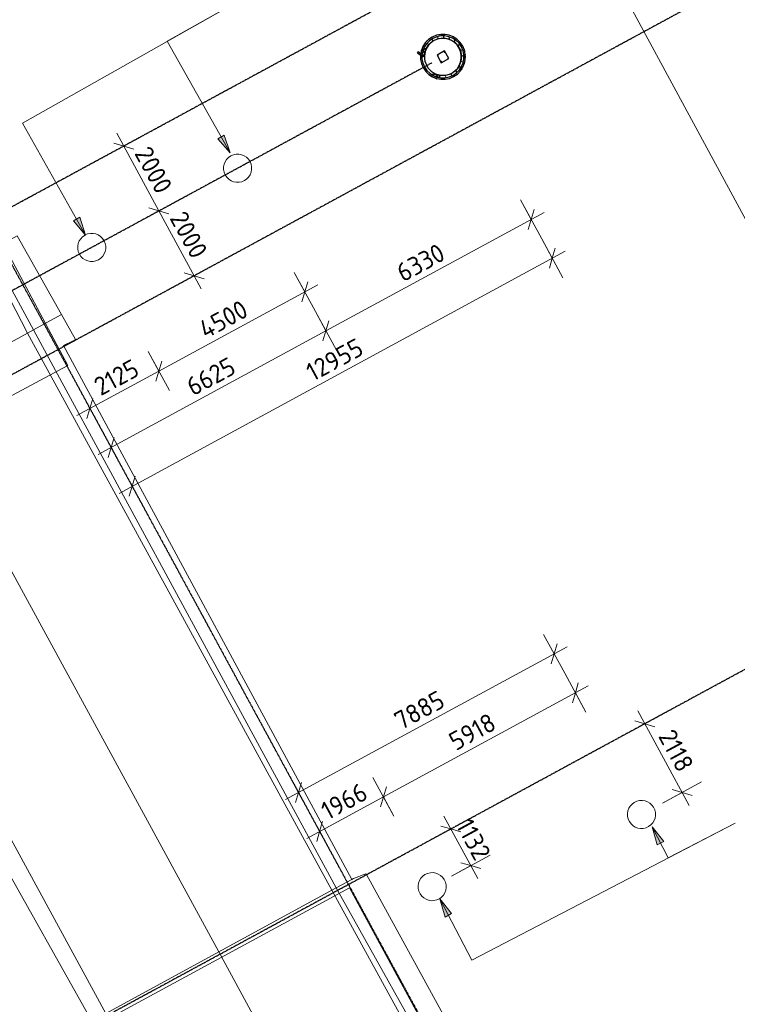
# Model space of a CAD drawing. Header units: millimetres. Extents: x -49321 to 68189, y -35451 to 55572.
# Tile 4 of 8: x 8532 to 27979, y -15542 to 11151. Entities that reach past the tile are written whole.
import ezdxf

# ---------------------------------------------------------------- set-up
doc = ezdxf.new("R2010")
doc.units = ezdxf.units.MM
doc.linetypes.add('Grid Line', pattern=[22.225, 12.7, -3.175, 3.175, -3.175])
for name, color, linetype, lineweight in [('B-CO-OG-INFO-G', 7, 'Continuous', 18), ('B-WE-KW-KUNSTWERK-GV', 5, 'Continuous', 18), ('B-WE-OG-WATER-GV', 4, 'Continuous', 18), ('B-WE-VH-VERHARDING_ASFALT-GV', 252, 'Continuous', 18), ('B-WE-VH-VERHARDING_BETON-GV', 252, 'Continuous', 18), ('B-WE-VH-VERHARDING_STRAATBAKSTEEN-GV', 252, 'Continuous', 18), ('N-CO-BC-BETONVORM-G', 50, 'Continuous', 25), ('N-CO-BC-BETONVORM-G-1', 50, 'Continuous', 18), ('N-CO-HC-HOUTVORM-G', 30, 'Continuous', 18), ('N-CO-KC-KUNSTSTOFVORM-G', 7, 'Continuous', 13), ('N-CO-SC-STAALVORM-G', 10, 'Continuous', 25), ('X-XX-AL-CONSTRUCTIELIJN-G-2', 7, 'Continuous', 18), ('X-XX-AL-M', 7, 'Continuous', 18), ('X-XX-AL-M-200', 7, 'Continuous', 18), ('X-XX-AL-T25-3', 250, 'Continuous', 13), ('X_XX_AL_STRAMIENLIJN_G-1', 7, 'Grid Line', 25), ('XR-463688-BGT_Blauwverlaat_dwg-1', 60, 'Continuous', 13), ('XR-463688-KL_Blauwverlaat_dwg-1', 7, 'Continuous', 18)]:
    doc.layers.add(name, color=color, linetype=linetype, lineweight=lineweight)
doc.styles.add('NLCS-ISO', font='NLCS-ISO.ttf', dxfattribs={"height": 500})
doc.dimstyles.new('2_5_NLCS_diagonal', dxfattribs={"dimscale": 304.8, "dimtxt": 501.377484, "dimasz": 1.312336, "dimexe": 1.968504, "dimexo": 0.0625, "dimgap": 0, "dimtad": 1, "dimdec": 0, "dimzin": 0, "dimdsep": 46, "dimtxsty": 'NLCS-ISO', "dimblk1": 'OBLIQUE', "dimblk2": 'OBLIQUE', "dimsah": 1, "dimcen": 0.09, "dimdle": 1.312336, "dimazin": 0, "dimtfac": 1, "dimtdec": 4, "dimtix": 1, "dimtmove": 0, "dimatfit": 3, "dimfxl": 1.968504, "dimfxlon": 1, "dimtvp": 1, "dimtolj": 1, "dimtzin": 0, "dimarcsym": 2})

# ---------------------------------------------------------------- blocks, each defined once
blk = doc.blocks.new('XR-463688-BGT_Blauwverlaat_dwg-3328323-Uitzetwerk palen')
at = {"layer": 'B-WE-KW-KUNSTWERK-GV', "flags": 128}
for points in [[(74582, -216323), (76780, -220423), (89764, -213460), (87649, -209504)], [(97399, -227618), (84369, -234689), (90073, -245400), (103119, -238178)]]:
    blk.add_lwpolyline(points, close=True, dxfattribs=at)
for points in [[(90797, -231029), (93859, -229357), (96921, -227685), (97035, -227623), (97459, -227391), (89649, -212918), (89907, -212790), (89976, -212756), (89593, -212081), (88389, -209949)], [(85627, -214254), (88677, -212583), (88834, -212497), (89593, -212081), (88834, -212497), (88677, -212583), (85627, -214254)], [(102627, -235974), (97856, -227261), (97845, -227243), (97511, -227371), (97459, -227391), (97035, -227623), (96921, -227685), (93859, -229357), (90797, -231029)]]:
    blk.add_lwpolyline(points, dxfattribs=at)
at = {"layer": 'B-WE-OG-WATER-GV', "flags": 128}
for points in [[(74582, -216323), (87649, -209504), (89764, -213460), (76780, -220423)], [(97399, -227618), (103119, -238178), (90073, -245400), (84369, -234689)]]:
    blk.add_lwpolyline(points, close=True, dxfattribs=at)
at = {"layer": 'B-WE-VH-VERHARDING_ASFALT-GV', "flags": 128}
for points in [[(87540, -210410), (84462, -212080), (85627, -214254), (88677, -212583)], [(88677, -212583), (85627, -214254), (93859, -229357), (96921, -227685)], [(85627, -214254), (82576, -215925), (90797, -231029), (93859, -229357)], [(85462, -222243), (82435, -216834), (82106, -216183), (81316, -216615), (76375, -219322), (84685, -234367), (89625, -231669), (90413, -231239), (87831, -226642)], [(96921, -227685), (93859, -229357), (99756, -240232), (102816, -238441)], [(93859, -229357), (90797, -231029), (91990, -233220), (96698, -242022), (99756, -240232)]]:
    blk.add_lwpolyline(points, close=True, dxfattribs=at)
at = {"layer": 'B-WE-VH-VERHARDING_BETON-GV', "flags": 128}
for points in [[(88389, -209949), (87665, -210342), (88834, -212497), (89593, -212081)], [(97035, -227623), (97459, -227391), (97035, -227623), (103022, -238320), (103410, -238093), (103340, -237963), (103685, -237758), (104639, -237192), (104082, -236115), (103668, -235443), (102627, -235974), (97856, -227261), (97845, -227243), (97511, -227371), (97459, -227391), (89649, -212918), (89907, -212790), (89976, -212756), (89593, -212081), (88834, -212497), (89196, -213164)], [(82576, -215925), (82106, -216183), (82435, -216834), (85462, -222243), (87831, -226642), (90413, -231239), (90797, -231029)]]:
    blk.add_lwpolyline(points, close=True, dxfattribs=at)
at = {"layer": 'B-WE-VH-VERHARDING_STRAATBAKSTEEN-GV', "flags": 128}
for points in [[(88834, -212497), (88677, -212583), (96921, -227685), (97035, -227623), (89196, -213164)], [(97035, -227623), (96921, -227685), (102816, -238441), (103022, -238320)]]:
    blk.add_lwpolyline(points, close=True, dxfattribs=at)
blk = doc.blocks.new('XR-463688-KL_Blauwverlaat_dwg-3329013-Uitzetwerk palen')
at = {"layer": 'B-CO-OG-INFO-G'}
blk.add_line((66918, -2833), (18073, 87662), dxfattribs=at)
blk = doc.blocks.new('GM_Wrijfstijl_boven_beschermpaal - GM_Wrijfstijl_boven_beschermpaal-V24-Uitzetwerk palen')
at = {"layer": 'N-CO-HC-HOUTVORM-G'}
for p, q in [((-76, 100), (-80, 96)), ((-29, 100), (-76, 100)), ((76, 100), (29, 100)), ((80, 96), (76, 100))]:
    blk.add_line(p, q, dxfattribs=at)
at = {"layer": 'N-CO-KC-KUNSTSTOFVORM-G'}
for p, q in [((-81, 55), (-73, 0)), ((73, 0), (81, 55)), ((-73, 0), (73, 0))]:
    blk.add_line(p, q, dxfattribs=at)
blk = doc.blocks.new('GM_Wrijfstijl_boven_beschermpaal - GM_Wrijfstijl_boven_beschermpaal-V25-Uitzetwerk palen')
at = {"layer": 'N-CO-HC-HOUTVORM-G'}
for p, q in [((-76, 100), (-80, 96)), ((-27, 100), (-76, 100)), ((76, 100), (31, 100)), ((80, 96), (76, 100))]:
    blk.add_line(p, q, dxfattribs=at)
at = {"layer": 'N-CO-KC-KUNSTSTOFVORM-G'}
for p, q in [((-81, 55), (-73, 0)), ((73, 0), (81, 55)), ((-73, 0), (73, 0))]:
    blk.add_line(p, q, dxfattribs=at)
blk = doc.blocks.new('GM_Wrijfstijl_boven_beschermpaal - GM_Wrijfstijl_boven_beschermpaal-V26-Uitzetwerk palen')
at = {"layer": 'N-CO-BC-BETONVORM-G-1'}
h = blk.add_hatch(dxfattribs=at)
h.set_pattern_fill('ACO-HOUT_01', color=256, style=0, pattern_type=2)
h.set_pattern_definition([(72.504, (-13055.9, -18742.17), (-363.374, 114.5435), []), (162.504, (-13055.9, -18742.17), (-841.292, -134.287), [952.5, -571.5])])
h.paths.add_polyline_path([(81, 96), (76, 100), (33, 100)], flags=0)
h.paths.add_polyline_path([(-24, 100), (-76, 100), (-80, 96), (-65, 98)], flags=0)
at = {"layer": 'N-CO-HC-HOUTVORM-G'}
for p, q in [((-76, 100), (-80, 96)), ((-25, 100), (-76, 100)), ((76, 100), (34, 100)), ((81, 96), (76, 100))]:
    blk.add_line(p, q, dxfattribs=at)
at = {"layer": 'N-CO-KC-KUNSTSTOFVORM-G'}
for p, q in [((-81, 55), (-73, 0)), ((73, 0), (81, 55)), ((-73, 0), (73, 0))]:
    blk.add_line(p, q, dxfattribs=at)
blk = doc.blocks.new('GM_Wrijfstijl_boven_beschermpaal - GM_Wrijfstijl_boven_beschermpaal-V27-Uitzetwerk palen')
at = {"layer": 'N-CO-HC-HOUTVORM-G'}
for p, q in [((-76, 100), (-80, 96)), ((-25, 100), (-76, 100)), ((76, 100), (37, 100)), ((81, 95), (76, 100))]:
    blk.add_line(p, q, dxfattribs=at)
at = {"layer": 'N-CO-KC-KUNSTSTOFVORM-G'}
for p, q in [((-81, 55), (-73, 0)), ((73, 0), (81, 55)), ((-73, 0), (73, 0))]:
    blk.add_line(p, q, dxfattribs=at)
blk = doc.blocks.new('GM_Wrijfstijl_boven_beschermpaal - GM_Wrijfstijl_boven_beschermpaal-V28-Uitzetwerk palen')
at = {"layer": 'N-CO-HC-HOUTVORM-G'}
for p, q in [((-76, 100), (-81, 95)), ((-48, 100), (-76, 100)), ((76, 100), (46, 100)), ((81, 95), (76, 100))]:
    blk.add_line(p, q, dxfattribs=at)
at = {"layer": 'N-CO-KC-KUNSTSTOFVORM-G'}
for p, q in [((-81, 55), (-73, 0)), ((73, 0), (81, 55)), ((-73, 0), (73, 0))]:
    blk.add_line(p, q, dxfattribs=at)
blk = doc.blocks.new('GM_Wrijfstijl_boven_beschermpaal - GM_Wrijfstijl_boven_beschermpaal-V29-Uitzetwerk palen')
at = {"layer": 'N-CO-HC-HOUTVORM-G'}
for p, q in [((-76, 100), (-81, 95)), ((-45, 100), (-76, 100)), ((76, 100), (49, 100)), ((81, 95), (76, 100))]:
    blk.add_line(p, q, dxfattribs=at)
at = {"layer": 'N-CO-KC-KUNSTSTOFVORM-G'}
for p, q in [((-81, 55), (-73, 0)), ((73, 0), (81, 55)), ((-73, 0), (73, 0))]:
    blk.add_line(p, q, dxfattribs=at)
blk = doc.blocks.new('GM_Wrijfstijl_boven_beschermpaal - GM_Wrijfstijl_boven_beschermpaal-V30-Uitzetwerk palen')
at = {"layer": 'N-CO-BC-BETONVORM-G-1'}
h = blk.add_hatch(dxfattribs=at)
h.set_pattern_fill('ACO-HOUT_01', color=256, style=0, pattern_type=2)
h.set_pattern_definition([(38.504, (-21020.24, -8324.06), (-237.199, 298.157), []), (128.504, (-21020.24, -8324.06), (-772.555, 359.1154), [952.5, -571.5])])
h.paths.add_polyline_path([(-81, 95), (-44, 99), (-78, 99)], flags=0)
h.paths.add_polyline_path([(81, 95), (76, 100), (41, 100)], flags=0)
at = {"layer": 'N-CO-HC-HOUTVORM-G'}
for p, q in [((-76, 100), (-81, 95)), ((-27, 100), (-76, 100)), ((76, 100), (40, 100)), ((81, 95), (76, 100))]:
    blk.add_line(p, q, dxfattribs=at)
at = {"layer": 'N-CO-KC-KUNSTSTOFVORM-G'}
for p, q in [((-81, 55), (-73, 0)), ((73, 0), (81, 55)), ((-73, 0), (73, 0))]:
    blk.add_line(p, q, dxfattribs=at)
blk = doc.blocks.new('GM_Wrijfstijl_boven_beschermpaal - GM_Wrijfstijl_boven_beschermpaal-V31-Uitzetwerk palen')
at = {"layer": 'N-CO-HC-HOUTVORM-G'}
for p, q in [((-76, 100), (-81, 95)), ((-36, 100), (-76, 100)), ((76, 100), (43, 100)), ((81, 95), (76, 100))]:
    blk.add_line(p, q, dxfattribs=at)
at = {"layer": 'N-CO-KC-KUNSTSTOFVORM-G'}
for p, q in [((-81, 55), (-73, 0)), ((73, 0), (81, 55)), ((-73, 0), (73, 0))]:
    blk.add_line(p, q, dxfattribs=at)
blk = doc.blocks.new('GM_Wrijfstijl_boven_beschermpaal - GM_Wrijfstijl_boven_beschermpaal-V32-Uitzetwerk palen')
at = {"layer": 'N-CO-BC-BETONVORM-G-1'}
h = blk.add_hatch(dxfattribs=at)
h.set_pattern_fill('ACO-HOUT_01', color=256, style=0, pattern_type=2)
h.set_pattern_definition([(303.504, (-5954.3, 22129.47), (317.696, 210.31), []), (33.504, (-5954.3, 22129.47), (425.0815, 738.316), [952.5, -571.5])])
h.paths.add_polyline_path([(-80, -97), (-76, -100), (-52, -98)], flags=0)
h.paths.add_polyline_path([(31, -100), (76, -100), (80, -96), (33, -100)], flags=0)
at = {"layer": 'N-CO-HC-HOUTVORM-G'}
for p, q in [((-80, -96), (-76, -100)), ((-76, -100), (-27, -100)), ((31, -100), (76, -100)), ((76, -100), (80, -96))]:
    blk.add_line(p, q, dxfattribs=at)
at = {"layer": 'N-CO-KC-KUNSTSTOFVORM-G'}
for p, q in [((-73, 0), (-81, -55)), ((73, 0), (-73, 0)), ((81, -55), (73, 0))]:
    blk.add_line(p, q, dxfattribs=at)
blk = doc.blocks.new('GM_Wrijfstijl_boven_beschermpaal - GM_Wrijfstijl_boven_beschermpaal-V33-Uitzetwerk palen')
at = {"layer": 'N-CO-HC-HOUTVORM-G'}
for p, q in [((-80, -96), (-76, -100)), ((-76, -100), (-25, -100)), ((34, -100), (76, -100)), ((76, -100), (81, -96))]:
    blk.add_line(p, q, dxfattribs=at)
at = {"layer": 'N-CO-KC-KUNSTSTOFVORM-G'}
for p, q in [((-73, 0), (-81, -55)), ((73, 0), (-73, 0)), ((81, -55), (73, 0))]:
    blk.add_line(p, q, dxfattribs=at)
blk = doc.blocks.new('GM_Wrijfstijl_boven_beschermpaal - GM_Wrijfstijl_boven_beschermpaal-V34-Uitzetwerk palen')
at = {"layer": 'N-CO-HC-HOUTVORM-G'}
for p, q in [((-80, -96), (-76, -100)), ((-76, -100), (-25, -100)), ((37, -100), (76, -100)), ((76, -100), (81, -95))]:
    blk.add_line(p, q, dxfattribs=at)
at = {"layer": 'N-CO-KC-KUNSTSTOFVORM-G'}
for p, q in [((-73, 0), (-81, -55)), ((73, 0), (-73, 0)), ((81, -55), (73, 0))]:
    blk.add_line(p, q, dxfattribs=at)
blk = doc.blocks.new('GM_Wrijfstijl_boven_beschermpaal - GM_Wrijfstijl_boven_beschermpaal-V35-Uitzetwerk palen')
at = {"layer": 'N-CO-BC-BETONVORM-G-1'}
h = blk.add_hatch(dxfattribs=at)
h.set_pattern_fill('ACO-HOUT_01', color=256, style=0, pattern_type=2)
h.set_pattern_definition([(28.504, (-22058.14, -3539.2), (-181.821, 334.8166), []), (118.504, (-22058.14, -3539.2), (-698.4584, 487.8124), [952.5, -571.5])])
h.paths.add_polyline_path([(-76, -100), (-62, -98), (-81, -95)], flags=0)
h.paths.add_polyline_path([(45, -100), (76, -100), (81, -95)], flags=0)
at = {"layer": 'N-CO-HC-HOUTVORM-G'}
for p, q in [((-81, -95), (-76, -100)), ((-76, -100), (-48, -100)), ((46, -100), (76, -100)), ((76, -100), (81, -95))]:
    blk.add_line(p, q, dxfattribs=at)
at = {"layer": 'N-CO-KC-KUNSTSTOFVORM-G'}
for p, q in [((-73, 0), (-81, -55)), ((73, 0), (-73, 0)), ((81, -55), (73, 0))]:
    blk.add_line(p, q, dxfattribs=at)
blk = doc.blocks.new('GM_Wrijfstijl_boven_beschermpaal - GM_Wrijfstijl_boven_beschermpaal-V36-Uitzetwerk palen')
at = {"layer": 'N-CO-HC-HOUTVORM-G'}
for p, q in [((-81, -95), (-76, -100)), ((-76, -100), (-45, -100)), ((49, -100), (76, -100)), ((76, -100), (81, -95))]:
    blk.add_line(p, q, dxfattribs=at)
at = {"layer": 'N-CO-KC-KUNSTSTOFVORM-G'}
for p, q in [((-73, 0), (-81, -55)), ((73, 0), (-73, 0)), ((81, -55), (73, 0))]:
    blk.add_line(p, q, dxfattribs=at)
blk = doc.blocks.new('GM_Wrijfstijl_boven_beschermpaal - GM_Wrijfstijl_boven_beschermpaal-V37-Uitzetwerk palen')
at = {"layer": 'N-CO-BC-BETONVORM-G-1'}
h = blk.add_hatch(dxfattribs=at)
h.set_pattern_fill('ACO-HOUT_01', color=256, style=0, pattern_type=2)
h.set_pattern_definition([(354.504, (-20550.2, 9487.5), (36.491, 379.2485), []), (84.504, (-20550.2, 9487.5), (-306.267, 794.988), [952.5, -571.5])])
h.paths.add_polyline_path([(-81, -95), (-76, -100), (-60, -99)], flags=0)
h.paths.add_polyline_path([(39, -100), (76, -100), (81, -95), (67, -97)], flags=0)
at = {"layer": 'N-CO-HC-HOUTVORM-G'}
for p, q in [((-81, -95), (-76, -100)), ((-76, -100), (-27, -100)), ((40, -100), (76, -100)), ((76, -100), (81, -95))]:
    blk.add_line(p, q, dxfattribs=at)
at = {"layer": 'N-CO-KC-KUNSTSTOFVORM-G'}
for p, q in [((-73, 0), (-81, -55)), ((73, 0), (-73, 0)), ((81, -55), (73, 0))]:
    blk.add_line(p, q, dxfattribs=at)
blk = doc.blocks.new('GM_Wrijfstijl_boven_beschermpaal - GM_Wrijfstijl_boven_beschermpaal-V38-Uitzetwerk palen')
at = {"layer": 'N-CO-HC-HOUTVORM-G'}
for p, q in [((-81, -95), (-76, -100)), ((-76, -100), (-36, -100)), ((43, -100), (76, -100)), ((76, -100), (81, -95))]:
    blk.add_line(p, q, dxfattribs=at)
at = {"layer": 'N-CO-KC-KUNSTSTOFVORM-G'}
for p, q in [((-73, 0), (-81, -55)), ((73, 0), (-73, 0)), ((81, -55), (73, 0))]:
    blk.add_line(p, q, dxfattribs=at)
blk = doc.blocks.new('GM_kopplaat_uitwellingerga - GM_kopplaat_uitwellingerga-3478483-Uitzetwerk palen')
at = {"layer": 'N-CO-SC-STAALVORM-G'}
for start, end in [(360, 180), (180, 360)]:
    blk.add_arc((0, 0), 500, start, end, dxfattribs=at)
blk = doc.blocks.new('GM_type2 - GM_type2-3480043-Uitzetwerk palen')
at = {"layer": 'N-CO-SC-STAALVORM-G'}
for p, q in [((-7, 61), (-7, 0)), ((-7, 0), (7, 0)), ((7, 0), (7, 61))]:
    blk.add_line(p, q, dxfattribs=at)
blk = doc.blocks.new('GM_Type10 - GM_Type10-V39-Uitzetwerk palen')
at = {"layer": 'N-CO-SC-STAALVORM-G'}
for p, q in [((-16, 0), (-16, -9)), ((16, -9), (16, 0))]:
    blk.add_line(p, q, dxfattribs=at)
blk = doc.blocks.new('GM_Type10 - GM_Type10-3481840-Uitzetwerk palen')
at = {"layer": 'N-CO-SC-STAALVORM-G'}
for p, q in [((-16, 0), (-16, -9)), ((16, -10), (16, 0))]:
    blk.add_line(p, q, dxfattribs=at)
blk = doc.blocks.new('GM_Type10 - GM_Type10-V22-Uitzetwerk palen')
at = {"layer": 'N-CO-SC-STAALVORM-G'}
for p, q in [((-16, 0), (-16, -8)), ((16, -10), (16, 0))]:
    blk.add_line(p, q, dxfattribs=at)
blk = doc.blocks.new('GM_Type10 - GM_Type10-V40-Uitzetwerk palen')
at = {"layer": 'N-CO-SC-STAALVORM-G'}
for p, q in [((-16, 0), (-16, -9)), ((16, -10), (16, 0))]:
    blk.add_line(p, q, dxfattribs=at)
blk = doc.blocks.new('GM_Type10 - GM_Type10-V41-Uitzetwerk palen')
at = {"layer": 'N-CO-SC-STAALVORM-G'}
for p, q in [((16, -9), (16, 0)), ((-16, 0), (-16, -10))]:
    blk.add_line(p, q, dxfattribs=at)
blk = doc.blocks.new('GM_Type10 - GM_Type10-V42-Uitzetwerk palen')
at = {"layer": 'N-CO-SC-STAALVORM-G'}
for p, q in [((-16, 0), (-16, -10)), ((16, -8), (16, 0))]:
    blk.add_line(p, q, dxfattribs=at)
blk = doc.blocks.new('GM_Type10 - GM_Type10-V43-Uitzetwerk palen')
at = {"layer": 'N-CO-SC-STAALVORM-G'}
for p, q in [((-16, 0), (-16, -9)), ((16, -10), (16, 0))]:
    blk.add_line(p, q, dxfattribs=at)
blk = doc.blocks.new('GM_Type10 - GM_Type10-V44-Uitzetwerk palen')
at = {"layer": 'N-CO-SC-STAALVORM-G'}
for p, q in [((-16, 0), (-16, -10)), ((16, -9), (16, 0))]:
    blk.add_line(p, q, dxfattribs=at)
blk = doc.blocks.new('GM_Type10 - GM_Type10-V15-Uitzetwerk palen')
at = {"layer": 'N-CO-SC-STAALVORM-G'}
for p, q in [((-16, 9), (-16, 0)), ((16, 0), (16, 10))]:
    blk.add_line(p, q, dxfattribs=at)
blk = doc.blocks.new('GM_Type10 - GM_Type10-V16-Uitzetwerk palen')
at = {"layer": 'N-CO-SC-STAALVORM-G'}
for p, q in [((-16, 8), (-16, 0)), ((16, 0), (16, 10))]:
    blk.add_line(p, q, dxfattribs=at)
blk = doc.blocks.new('GM_type3 - GM_type3-V45-Uitzetwerk palen')
at = {"layer": 'N-CO-SC-STAALVORM-G'}
for p, q in [((7, 110), (-7, 110)), ((-7, 103), (-7, 110)), ((-7, 0), (-7, 60)), ((-7, 0), (7, 0)), ((7, 110), (7, 102)), ((7, 60), (7, 0))]:
    blk.add_line(p, q, dxfattribs=at)
blk = doc.blocks.new('GM_type5 - GM_type5-3483963-Uitzetwerk palen')
at = {"layer": 'N-CO-SC-STAALVORM-G'}
for p, q in [((-15, 15), (0, 0)), ((68, 27), (39, 59))]:
    blk.add_line(p, q, dxfattribs=at)
for start, end in [(84.84, 88.2822), (80.0192, 80.519)]:
    blk.add_arc((-15, -508), 508, start, end, dxfattribs=at)
blk = doc.blocks.new('GM_type4 - GM_type4-3520903-Uitzetwerk palen')
at = {"layer": 'N-CO-SC-STAALVORM-G'}
for p, q in [((15, 0), (0, -15)), ((100, -9), (100, 10)), ((26, -61), (100, -9))]:
    blk.add_line(p, q, dxfattribs=at)
blk.add_arc((0, 508), 508, 271.7178, 281.3847, dxfattribs=at)
blk = doc.blocks.new('GM_M30 - M20-3491457-Uitzetwerk palen')
at = {"layer": 'N-CO-SC-STAALVORM-G'}
for p, q in [((19311, 10254), (19328, 10279)), ((19311, 10254), (19386, 10202)), ((19399, 10230), (19328, 10279)), ((19431, 10161), (19441, 10154)), ((19436, 10189), (19434, 10187)), ((19434, 10187), (19454, 10173)), ((19454, 10173), (19441, 10154)), ((19446, 10161), (19467, 10146)), ((19464, 10188), (19454, 10173)), ((19484, 10171), (19463, 10185)), ((19484, 10171), (19467, 10146))]:
    blk.add_line(p, q, dxfattribs=at)
blk = doc.blocks.new('GM_type7 - GM_type7-3490173-Uitzetwerk palen')
at = {"layer": 'N-CO-SC-STAALVORM-G'}
for p, q in [((-20, 50), (-20, 0)), ((-20, 0), (-11, 0)), ((-3, 60), (-9, 60))]:
    blk.add_line(p, q, dxfattribs=at)
blk = doc.blocks.new('GM_type6 - GM_type6-3496029-Uitzetwerk palen')
at = {"layer": 'N-CO-SC-STAALVORM-G'}
for p, q in [((1, 0), (7, 0)), ((7, 0), (7, 36))]:
    blk.add_line(p, q, dxfattribs=at)
blk = doc.blocks.new('GM_type2 - GM_type2-3506823-Uitzetwerk palen')
at = {"layer": 'N-CO-SC-STAALVORM-G'}
for p, q in [((-7, 0), (-7, -61)), ((7, 0), (-7, 0)), ((7, -61), (7, 0))]:
    blk.add_line(p, q, dxfattribs=at)
blk = doc.blocks.new('GM_type3 - GM_type3-V46-Uitzetwerk palen')
at = {"layer": 'N-CO-SC-STAALVORM-G'}
for p, q in [((-7, -60), (-7, 0)), ((7, 0), (-7, 0)), ((7, 0), (7, -60)), ((-7, -110), (-7, -103)), ((-7, -110), (7, -110)), ((7, -102), (7, -110))]:
    blk.add_line(p, q, dxfattribs=at)
blk = doc.blocks.new('GM_type5 - GM_type5-3510083-Uitzetwerk palen')
at = {"layer": 'N-CO-SC-STAALVORM-G'}
for p, q in [((0, 0), (-15, -15)), ((39, -59), (68, -27))]:
    blk.add_line(p, q, dxfattribs=at)
for start, end in [(271.7178, 275.16), (279.481, 279.9808)]:
    blk.add_arc((-15, 508), 508, start, end, dxfattribs=at)
blk = doc.blocks.new('GM_type4 - GM_type4-3486702-Uitzetwerk palen')
at = {"layer": 'N-CO-SC-STAALVORM-G'}
for p, q in [((0, 15), (15, 0)), ((100, 9), (26, 61)), ((100, -10), (100, 9))]:
    blk.add_line(p, q, dxfattribs=at)
blk.add_arc((0, -508), 508, 78.6153, 88.2822, dxfattribs=at)
blk = doc.blocks.new('GM_type7 - GM_type7-V47-Uitzetwerk palen')
at = {"layer": 'N-CO-SC-STAALVORM-G'}
for p, q in [((-11, 0), (-20, 0)), ((-20, 0), (-20, -50)), ((-9, -60), (-3, -60))]:
    blk.add_line(p, q, dxfattribs=at)
blk = doc.blocks.new('GM_type6 - GM_type6-3505761-Uitzetwerk palen')
at = {"layer": 'N-CO-SC-STAALVORM-G'}
for p, q in [((7, 0), (1, 0)), ((7, -36), (7, 0))]:
    blk.add_line(p, q, dxfattribs=at)
blk = doc.blocks.new('GM_M30 - M20-V48-Uitzetwerk palen')
at = {"layer": 'N-CO-SC-STAALVORM-G'}
for p, q in [((19696, 9604), (19680, 9627)), ((19696, 9604), (19705, 9611)), ((19715, 9664), (19705, 9657)), ((19716, 9671), (19712, 9668)), ((19728, 9645), (19712, 9668)), ((19716, 9671), (19733, 9646)), ((19749, 9678), (19723, 9660)), ((19777, 9697), (19769, 9692)), ((19801, 9677), (19810, 9683))]:
    blk.add_line(p, q, dxfattribs=at)
blk = doc.blocks.new('GM_Bevestigingsplaat radardetector - GM_Bevestigingsplaat radardetector-3497412-Uitzetwerk palen')
at = {"layer": 'N-CO-SC-STAALVORM-G'}
for p, q in [((117.5, 117.5), (-117.5, 117.5)), ((-117.5, 117.5), (-117.5, -117.5)), ((117.5, -117.5), (117.5, 117.5)), ((-117.5, -117.5), (117.5, -117.5))]:
    blk.add_line(p, q, dxfattribs=at)
for centre, start, end in [((-100, 100), 0, 180), ((-100, 100), 180, 360), ((100, 100), 0, 180), ((100, 100), 180, 360), ((-100, -100), 0, 180), ((-100, -100), 180, 360), ((100, -100), 0, 180), ((100, -100), 180, 360)]:
    blk.add_arc(centre, 7, start, end, dxfattribs=at)
blk = doc.blocks.new('DIMBLOCK13-Uitzetwerk palen')
at = {"layer": 'X-XX-AL-M-200'}
for p, q in [((15972, 4299), (16545, 3244)), ((16258, 3771), (15972, 4299)), ((16258, 3771), (16339, 4043)), ((16610, 3962), (12304, 1624)), ((16258, 3771), (16178, 3500)), ((12017, 2152), (12590, 1097)), ((12304, 1624), (12017, 2152)), ((12304, 1624), (12384, 1896)), ((12304, 1624), (12223, 1353))]:
    blk.add_line(p, q, dxfattribs=at)
at = {"layer": 'X-XX-AL-M-200', "color": 0, "insert": (13334, 2925), "char_height": 500, "width": 1736.85, "attachment_point": 1, "rotation": 28.4956, "line_spacing_factor": 1.135194, "style": 'NLCS-ISO'}
blk.add_mtext('4500', dxfattribs=at)
blk = doc.blocks.new('_Oblique')
at = {"color": 0, "linetype": 'ByBlock', "lineweight": -2}
blk.add_line((-0.5, -0.5), (0.5, 0.5), dxfattribs=at)
blk = doc.blocks.new('DIMBLOCK14-Uitzetwerk palen')
at = {"layer": 'X-XX-AL-M-200'}
for p, q in [((12017, 2152), (12590, 1097)), ((12304, 1624), (12017, 2152)), ((12304, 1624), (12384, 1896)), ((12304, 1624), (10084, 420)), ((12304, 1624), (12223, 1353)), ((10722, 83), (10149, 1138)), ((10436, 610), (10516, 882)), ((10436, 610), (10355, 339)), ((10436, 610), (10722, 83))]:
    blk.add_line(p, q, dxfattribs=at)
at = {"layer": 'X-XX-AL-M-200', "color": 0, "insert": (10489, 1381), "char_height": 500, "width": 1555.22, "attachment_point": 1, "rotation": 28.4956, "line_spacing_factor": 1.135194, "style": 'NLCS-ISO'}
blk.add_mtext('2125', dxfattribs=at)
blk = doc.blocks.new('DIMBLOCK15-Uitzetwerk palen')
at = {"layer": 'X-XX-AL-M-200'}
for p, q in [((11779, 5680), (12834, 6253)), ((12306, 5967), (11779, 5680)), ((12306, 5967), (12035, 6047)), ((13451, 3857), (12306, 5967)), ((12306, 5967), (12577, 5886)), ((12733, 3923), (13788, 4495)), ((13260, 4209), (12989, 4289)), ((13260, 4209), (12733, 3923)), ((13260, 4209), (13532, 4129))]:
    blk.add_line(p, q, dxfattribs=at)
at = {"layer": 'X-XX-AL-M-200', "color": 0, "insert": (13022, 6014), "char_height": 500, "width": 1680.09, "attachment_point": 1, "rotation": 298.4956, "line_spacing_factor": 1.135194, "style": 'NLCS-ISO'}
blk.add_mtext('2000', dxfattribs=at)
blk = doc.blocks.new('DIMBLOCK16-Uitzetwerk palen')
at = {"layer": 'X-XX-AL-M-200'}
for p, q in [((10825, 7438), (11879, 8011)), ((12306, 5967), (11161, 8076)), ((11352, 7724), (11081, 7805)), ((11352, 7724), (10825, 7438)), ((11352, 7724), (11623, 7644)), ((11779, 5680), (12834, 6253)), ((12306, 5967), (11779, 5680)), ((12306, 5967), (12035, 6047)), ((12306, 5967), (12577, 5886))]:
    blk.add_line(p, q, dxfattribs=at)
at = {"layer": 'X-XX-AL-M-200', "color": 0, "insert": (12068, 7771), "char_height": 500, "width": 1680.09, "attachment_point": 1, "rotation": 298.4956, "line_spacing_factor": 1.135194, "style": 'NLCS-ISO'}
blk.add_mtext('2000', dxfattribs=at)
blk = doc.blocks.new('DIMBLOCK17-Uitzetwerk palen')
at = {"layer": 'X-XX-AL-M-200'}
for p, q in [((22107, 6264), (22680, 5209)), ((22394, 5736), (22107, 6264)), ((22745, 5927), (16831, 2717)), ((22394, 5736), (22474, 6008)), ((22394, 5736), (22313, 5465)), ((16545, 3244), (17117, 2189)), ((16831, 2717), (16545, 3244)), ((16831, 2717), (16911, 2988)), ((16831, 2717), (16751, 2446))]:
    blk.add_line(p, q, dxfattribs=at)
at = {"layer": 'X-XX-AL-M-200', "color": 0, "insert": (18686, 4465), "char_height": 500, "width": 1680.09, "attachment_point": 1, "rotation": 28.4956, "line_spacing_factor": 1.135194, "style": 'NLCS-ISO'}
blk.add_mtext('6330', dxfattribs=at)
blk = doc.blocks.new('DIMBLOCK18-Uitzetwerk palen')
at = {"layer": 'X-XX-AL-M-200'}
for p, q in [((16545, 3244), (17117, 2189)), ((16831, 2717), (16545, 3244)), ((16831, 2717), (16911, 2988)), ((16831, 2717), (10657, -635)), ((16831, 2717), (16751, 2446)), ((11294, -972), (10722, 83)), ((11008, -444), (11089, -173)), ((11008, -444), (10928, -715)), ((11008, -444), (11294, -972))]:
    blk.add_line(p, q, dxfattribs=at)
at = {"layer": 'X-XX-AL-M-200', "color": 0, "insert": (12994, 1375), "char_height": 500, "width": 1680.09, "attachment_point": 1, "rotation": 28.4956, "line_spacing_factor": 1.135194, "style": 'NLCS-ISO'}
blk.add_mtext('6625', dxfattribs=at)
blk = doc.blocks.new('DIMBLOCK19-Uitzetwerk palen')
at = {"layer": 'X-XX-AL-M-200'}
for p, q in [((22680, 5209), (23252, 4155)), ((22966, 4682), (22680, 5209)), ((23318, 4873), (11229, -1690)), ((22966, 4682), (23047, 4953)), ((22966, 4682), (22886, 4411)), ((11867, -2026), (11294, -972)), ((11581, -1499), (11661, -1228)), ((11581, -1499), (11500, -1770)), ((11581, -1499), (11867, -2026))]:
    blk.add_line(p, q, dxfattribs=at)
at = {"layer": 'X-XX-AL-M-200', "color": 0, "insert": (16239, 1771), "char_height": 500, "width": 1975.24, "attachment_point": 1, "rotation": 28.4956, "line_spacing_factor": 1.135194, "style": 'NLCS-ISO'}
blk.add_mtext('12955', dxfattribs=at)
blk = doc.blocks.new('DIMBLOCK30-Uitzetwerk palen')
at = {"layer": 'X-XX-AL-M-200'}
for p, q in [((23876, -7622), (23304, -6567)), ((23941, -6904), (18389, -9918)), ((23590, -7094), (23670, -6823)), ((23590, -7094), (23510, -7366)), ((23590, -7094), (23876, -7622)), ((18675, -10445), (18102, -9391)), ((18389, -9918), (18469, -9647)), ((18389, -9918), (18308, -10189)), ((18389, -9918), (18675, -10445))]:
    blk.add_line(p, q, dxfattribs=at)
at = {"layer": 'X-XX-AL-M-200', "color": 0, "insert": (20109, -8243), "char_height": 500, "width": 1555.22, "attachment_point": 1, "rotation": 28.4956, "line_spacing_factor": 1.135194, "style": 'NLCS-ISO'}
blk.add_mtext('5918', dxfattribs=at)
blk = doc.blocks.new('DIMBLOCK31-Uitzetwerk palen')
at = {"layer": 'X-XX-AL-M-200'}
for p, q in [((18675, -10445), (18102, -9391)), ((18389, -9918), (18469, -9647)), ((18389, -9918), (16309, -11047)), ((18389, -9918), (18308, -10189)), ((18389, -9918), (18675, -10445)), ((16947, -11383), (16374, -10329)), ((16660, -10856), (16741, -10585)), ((16660, -10856), (16580, -11127)), ((16660, -10856), (16947, -11383))]:
    blk.add_line(p, q, dxfattribs=at)
at = {"layer": 'X-XX-AL-M-200', "color": 0, "insert": (16644, -10124), "char_height": 500, "width": 1555.22, "attachment_point": 1, "rotation": 28.4956, "line_spacing_factor": 1.135194, "style": 'NLCS-ISO'}
blk.add_mtext('1966', dxfattribs=at)
blk = doc.blocks.new('DIMBLOCK32-Uitzetwerk palen')
at = {"layer": 'X-XX-AL-M-200'}
for p, q in [((23304, -6567), (22731, -5512)), ((23369, -5849), (15736, -9992)), ((23017, -6040), (23098, -5769)), ((23017, -6040), (22937, -6311)), ((23017, -6040), (23304, -6567)), ((16374, -10329), (15802, -9274)), ((16088, -9802), (16168, -9530)), ((16088, -9802), (16007, -10073)), ((16088, -9802), (16374, -10329))]:
    blk.add_line(p, q, dxfattribs=at)
at = {"layer": 'X-XX-AL-M-200', "color": 0, "insert": (18627, -7682), "char_height": 500, "width": 1680.09, "attachment_point": 1, "rotation": 28.4956, "line_spacing_factor": 1.135194, "style": 'NLCS-ISO'}
blk.add_mtext('7885', dxfattribs=at)
blk = doc.blocks.new('DIMBLOCK33-Uitzetwerk palen')
at = {"layer": 'X-XX-AL-M-200'}
for p, q in [((19690, -11075), (20745, -10503)), ((20948, -12135), (20027, -10437)), ((20218, -10789), (19690, -11075)), ((20218, -10789), (19946, -10708)), ((20218, -10789), (20489, -10869)), ((20230, -12070), (21285, -11497)), ((20758, -11783), (20486, -11703)), ((20758, -11783), (20230, -12070)), ((20758, -11783), (21029, -11864))]:
    blk.add_line(p, q, dxfattribs=at)
at = {"layer": 'X-XX-AL-M-200', "color": 0, "insert": (20776, -10451), "char_height": 500, "width": 1430.34, "attachment_point": 1, "rotation": 298.4956, "line_spacing_factor": 1.135194, "style": 'NLCS-ISO'}
blk.add_mtext('1132', dxfattribs=at)
blk = doc.blocks.new('DIMBLOCK34-Uitzetwerk palen')
at = {"layer": 'X-XX-AL-M-200'}
for p, q in [((24943, -8223), (25998, -7651)), ((26672, -10150), (25280, -7586)), ((25471, -7937), (24943, -8223)), ((25471, -7937), (25199, -7857)), ((25471, -7937), (25742, -8018)), ((25954, -10085), (27008, -9512)), ((26481, -9799), (25954, -10085)), ((26481, -9799), (26210, -9718)), ((26481, -9799), (26752, -9879))]:
    blk.add_line(p, q, dxfattribs=at)
at = {"layer": 'X-XX-AL-M-200', "color": 0, "insert": (26264, -8033), "char_height": 500, "width": 1430.34, "attachment_point": 1, "rotation": 298.4956, "line_spacing_factor": 1.135194, "style": 'NLCS-ISO'}
blk.add_mtext('2118', dxfattribs=at)

msp = doc.modelspace()

# ---------------------------------------------------------------- hatches: boundary and pattern name
at = {"layer": 'X-XX-AL-T25-3'}
for points in [[(14234.7, 7539.1), (14075.9, 8023.7), (13901.8, 7925.3)], [(10319.4, 5312), (10160.6, 5796.5), (9986.4, 5698.1)], [(25668.1, -10731.2), (25810.6, -11220.8), (25987.9, -11128.3)], [(19917.3, -12686.1), (20059.8, -13175.7), (20237.1, -13083.3)]]:
    msp.add_hatch(color=256, dxfattribs=at).paths.add_polyline_path(points, flags=0)

# ---------------------------------------------------------------- linework, layer by layer
at = {"layer": 'N-CO-SC-STAALVORM-G'}
for p, q in [((20456, 9938), (20464.3, 9934.6)), ((20476.5, 9964.2), (20467.5, 9967.9)), ((19980.7, 9645.8), (19980.6, 9636)), ((20012.6, 9635.7), (20012.7, 9644.1)), ((20127.2, 9661.6), (20130, 9652.2)), ((20160.7, 9661.3), (20158.1, 9669.9)), ((20262.8, 9719.4), (20268.1, 9711.4)), ((20294.8, 9729), (20289.6, 9736.9)), ((20375.6, 9814.3), (20382.9, 9808.3)), ((20403.2, 9833), (20395.8, 9839.2))]:
    msp.add_line(p, q, dxfattribs=at)
for radius, start, end in [(610, 118.49561, 298.49561), (610, 298.49561, 118.49561), (570, 298.49561, 118.49561), (570, 118.49561, 298.49561)]:
    msp.add_arc((20001.1, 10143.8), radius, start, end, dxfattribs=at)
at = {"layer": 'X-XX-AL-CONSTRUCTIELIJN-G-2'}
for centre, start, end in [((14438.3, 7124), 28.49561, 208.49561), ((14438.3, 7124), 208.49561, 28.49561), ((10483.5, 4977.1), 28.49561, 208.49561), ((10483.5, 4977.1), 208.49561, 28.49561), ((25381.8, -10395.3), 19.03328, 199.03328), ((25381.8, -10395.3), 199.03328, 19.03328), ((19709.8, -12352), 19.03328, 199.03328), ((19709.8, -12352), 199.03328, 19.03328)]:
    msp.add_arc(centre, 381, start, end, dxfattribs=at)
at = {"layer": 'X-XX-AL-T25-3'}
for p, q in [((8603.4, 8350.2), (15309.9, 12138)), ((12525.5, 10565.4), (15309.9, 12138)), ((14234.7, 7539.1), (12525.5, 10565.4)), ((10319.4, 5312), (8603.4, 8350.2)), ((14075.9, 8023.7), (13901.8, 7925.3)), ((14234.7, 7539.1), (14075.9, 8023.7)), ((13901.8, 7925.3), (14234.7, 7539.1)), ((10160.6, 5796.5), (9986.4, 5698.1)), ((9986.4, 5698.1), (10319.4, 5312)), ((10319.4, 5312), (10160.6, 5796.5)), ((20782.7, -14346.2), (27917.6, -10626.7)), ((26106, -11571.1), (27917.6, -10626.7)), ((25668.1, -10731.2), (25810.6, -11220.8)), ((25987.9, -11128.3), (25668.1, -10731.2)), ((25668.1, -10731.2), (26106, -11571.1)), ((25810.6, -11220.8), (25987.9, -11128.3)), ((19917.3, -12686.1), (20059.8, -13175.7)), ((20237.1, -13083.3), (19917.3, -12686.1)), ((19917.3, -12686.1), (20782.7, -14346.2)), ((20059.8, -13175.7), (20237.1, -13083.3))]:
    msp.add_line(p, q, dxfattribs=at)
at = {"layer": 'X_XX_AL_STRAMIENLIJN_G-1'}
for p, q in [((-8146.5, 34840.8), (25649.6, -27415.4)), ((24985.3, 15125.2), (-28589.2, -13958.1)), ((26792.2, 11554.8), (-26568.9, -17412.7)), ((19701.4, 9981.2), (-15536.8, -9148.1)), ((34664.2, -2946.3), (-18910.3, -32029.6))]:
    msp.add_line(p, q, dxfattribs=at)

# ---------------------------------------------------------------- block references
at = {"layer": 'N-CO-BC-BETONVORM-G'}
for name, p, rotation in [('GM_kopplaat_uitwellingerga - GM_kopplaat_uitwellingerga-3478483-Uitzetwerk palen', (20001.1, 10143.8), 118.4956063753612), ('GM_Wrijfstijl_boven_beschermpaal - GM_Wrijfstijl_boven_beschermpaal-V31-Uitzetwerk palen', (19798.6, 10609.7), 23.49560637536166), ('GM_Wrijfstijl_boven_beschermpaal - GM_Wrijfstijl_boven_beschermpaal-V30-Uitzetwerk palen', (19943.6, 10648.6), 6.495606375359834), ('GM_Wrijfstijl_boven_beschermpaal - GM_Wrijfstijl_boven_beschermpaal-V27-Uitzetwerk palen', (20093.7, 10643.3), 349.4956063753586), ('GM_Wrijfstijl_boven_beschermpaal - GM_Wrijfstijl_boven_beschermpaal-V26-Uitzetwerk palen', (20235.7, 10594.4), 332.4956063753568), ('GM_Wrijfstijl_boven_beschermpaal - GM_Wrijfstijl_boven_beschermpaal-V29-Uitzetwerk palen', (19572.7, 10416.8), 57.49560637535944), ('GM_Wrijfstijl_boven_beschermpaal - GM_Wrijfstijl_boven_beschermpaal-V28-Uitzetwerk palen', (19671.2, 10530.2), 40.49560637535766), ('GM_Type10 - GM_Type10-V42-Uitzetwerk palen', (19572.7, 10416.8), 57.49560637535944), ('GM_Type10 - GM_Type10-V41-Uitzetwerk palen', (19671.2, 10530.2), 40.49560637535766), ('GM_Type10 - GM_Type10-V44-Uitzetwerk palen', (19798.6, 10609.7), 23.49560637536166), ('GM_Type10 - GM_Type10-V43-Uitzetwerk palen', (19943.6, 10648.6), 6.495606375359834), ('GM_Type10 - GM_Type10-V40-Uitzetwerk palen', (20093.7, 10643.3), 349.4956063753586), ('GM_Type10 - GM_Type10-V22-Uitzetwerk palen', (20235.7, 10594.4), 332.4956063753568), ('GM_Wrijfstijl_boven_beschermpaal - GM_Wrijfstijl_boven_beschermpaal-V25-Uitzetwerk palen', (20357.2, 10506.1), 315.4956063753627), ('GM_Type10 - GM_Type10-3481840-Uitzetwerk palen', (20357.2, 10506.1), 315.4956063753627), ('GM_Wrijfstijl_boven_beschermpaal - GM_Wrijfstijl_boven_beschermpaal-V24-Uitzetwerk palen', (20447.6, 10386.2), 298.4956063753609), ('GM_type3 - GM_type3-V45-Uitzetwerk palen', (19495.3, 10191.7), 83.74967619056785), ('GM_type6 - GM_type6-3496029-Uitzetwerk palen', (19422.3, 10329), 173.7496761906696), ('GM_type4 - GM_type4-3520903-Uitzetwerk palen', (19532.6, 10339.1), 247.3713593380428), ('GM_type5 - GM_type5-3483963-Uitzetwerk palen', (19498, 10214.3), 83.74967619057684), ('GM_type7 - GM_type7-3490173-Uitzetwerk palen', (19449.6, 10326), 173.7496761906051), ('GM_type2 - GM_type2-3480043-Uitzetwerk palen', (19535.5, 10346), 67.37135933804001), ('GM_Bevestigingsplaat radardetector - GM_Bevestigingsplaat radardetector-3497412-Uitzetwerk palen', (20001.1, 10143.8), 118.4956063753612), ('GM_Type10 - GM_Type10-V39-Uitzetwerk palen', (20447.6, 10386.2), 298.4956063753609), ('GM_Wrijfstijl_boven_beschermpaal - GM_Wrijfstijl_boven_beschermpaal-V32-Uitzetwerk palen', (20498.9, 10245.1), 101.4956063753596), ('GM_Type10 - GM_Type10-V15-Uitzetwerk palen', (20498.9, 10245.1), 101.4956063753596), ('GM_Wrijfstijl_boven_beschermpaal - GM_Wrijfstijl_boven_beschermpaal-V33-Uitzetwerk palen', (20506.7, 10095.1), 84.49560637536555), ('GM_Wrijfstijl_boven_beschermpaal - GM_Wrijfstijl_boven_beschermpaal-V37-Uitzetwerk palen', (20393.1, 9820.7), 50.49560637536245), ('GM_Wrijfstijl_boven_beschermpaal - GM_Wrijfstijl_boven_beschermpaal-V34-Uitzetwerk palen', (20470.4, 9949.4), 67.49560637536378), ('GM_Type10 - GM_Type10-V16-Uitzetwerk palen', (20506.7, 10095.1), 84.49560637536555), ('GM_type3 - GM_type3-V46-Uitzetwerk palen', (19765.7, 9693.6), 333.2415365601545), ('GM_type5 - GM_type5-3510083-Uitzetwerk palen', (19786.1, 9683.6), 333.2415365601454), ('GM_type4 - GM_type4-3486702-Uitzetwerk palen', (19909.6, 9644.6), 169.6198534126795), ('GM_type7 - GM_type7-V47-Uitzetwerk palen', (19853.4, 9582.2), 243.2415365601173), ('GM_type2 - GM_type2-3506823-Uitzetwerk palen', (19917, 9643.3), 349.6198534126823), ('GM_Wrijfstijl_boven_beschermpaal - GM_Wrijfstijl_boven_beschermpaal-V36-Uitzetwerk palen', (19996.6, 9635.9), 359.4956063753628), ('GM_Wrijfstijl_boven_beschermpaal - GM_Wrijfstijl_boven_beschermpaal-V35-Uitzetwerk palen', (20145.3, 9656.7), 16.49560637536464), ('GM_Wrijfstijl_boven_beschermpaal - GM_Wrijfstijl_boven_beschermpaal-V38-Uitzetwerk palen', (20281.4, 9720.2), 33.49560637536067), ('GM_type6 - GM_type6-3505761-Uitzetwerk palen', (19841, 9557.6), 243.2415365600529)]:
    msp.add_blockref(name, p, dxfattribs=dict(at, rotation=rotation))
for name in ['GM_M30 - M20-3491457-Uitzetwerk palen', 'GM_M30 - M20-V48-Uitzetwerk palen']:
    msp.add_blockref(name, (0, 0), dxfattribs=at)
at = {"layer": 'XR-463688-BGT_Blauwverlaat_dwg-1'}
msp.add_blockref('XR-463688-BGT_Blauwverlaat_dwg-3328323-Uitzetwerk palen', (-79929.5, 215237), dxfattribs=at)
at = {"layer": 'XR-463688-KL_Blauwverlaat_dwg-1'}
msp.add_blockref('XR-463688-KL_Blauwverlaat_dwg-3329013-Uitzetwerk palen', (-16487.6, -32617.5), dxfattribs=at)

# ---------------------------------------------------------------- dimensions: what is measured, and where the dimension line sits
at = {"layer": 'X-XX-AL-M'}
for base, p1, p2, angle, override, picture, middle in [((11352.1, 7724.3), (11779, 5680.4), (10824.8, 7438), 298.49561, {"dimpost": '<>', "dimfxl": 1999.934096}, 'DIMBLOCK16-Uitzetwerk palen', (12048.9, 6964.8)), ((12306.3, 5966.7), (12733.1, 3922.7), (11779, 5680.4), 298.49561, {"dimpost": '<>', "dimfxl": 2000}, 'DIMBLOCK15-Uitzetwerk palen', (13003.1, 5207.1)), ((16830.9, 2716.7), (22107.4, 6263.8), (16544.6, 3244), 28.49561, {"dimpost": '<>', "dimfxl": 6329.599086}, 'DIMBLOCK17-Uitzetwerk palen', (19493, 4446.3)), ((11580.7, -1498.8), (22679.9, 5209.2), (11866.9, -2026.1), 28.49561, {"dimpost": '<>', "dimfxl": 13010.397791}, 'DIMBLOCK19-Uitzetwerk palen', (17154.1, 1811.2)), ((12303.5, 1624.4), (15972.1, 4298.6), (12017.3, 2151.7), 28.49561, {"dimpost": '<>', "dimfxl": 4500}, 'DIMBLOCK13-Uitzetwerk palen', (14161.7, 2917.6)), ((11008.2, -444.2), (16544.6, 3244), (11294.4, -971.5), 28.49561, {"dimpost": '<>', "dimfxl": 6733.136871}, 'DIMBLOCK18-Uitzetwerk palen', (13800.2, 1356)), ((10435.6, 610.4), (12017.3, 2151.7), (10721.9, 83.1), 28.49561, {"dimpost": '<>', "dimfxl": 2440.711118}, 'DIMBLOCK14-Uitzetwerk palen', (11250.3, 1337.1)), ((16087.8, -9801.5), (23303.6, -6567.1), (16374.1, -10328.8), 28.49561, {"dimpost": '<>', "dimfxl": 7884.736545}, 'DIMBLOCK32-Uitzetwerk palen', (19433.3, -7700.9)), ((18388.5, -9918), (23876.1, -7621.7), (18674.8, -10445.3), 28.49561, {"dimpost": '<>', "dimfxl": 5918.363543}, 'DIMBLOCK30-Uitzetwerk palen', (20869.9, -8286.5)), ((25470.5, -7937.2), (25953.7, -10084.9), (24943.2, -8223.4), 298.49561, {"dimpost": '<>', "dimfxl": 2118.025721}, 'DIMBLOCK34-Uitzetwerk palen', (26195.5, -8748.6)), ((16660.4, -10856.2), (18674.8, -10445.3), (16946.6, -11383.5), 28.49561, {"dimpost": '<>', "dimfxl": 1966.373002}, 'DIMBLOCK31-Uitzetwerk palen', (17405.2, -10167.4)), ((20217.6, -10788.8), (20230.2, -12069.5), (19690.3, -11075), 298.49561, {"dimpost": '<>', "dimfxl": 1131.631797}, 'DIMBLOCK33-Uitzetwerk palen', (20707.3, -11166.8))]:
    dim = msp.add_linear_dim(base=base, p1=p1, p2=p2, angle=angle, dimstyle='2_5_NLCS_diagonal', override=override, dxfattribs=at)
    dim.commit()
    dim.dimension.update_dxf_attribs({"geometry": picture, "text_midpoint": middle})

doc.saveas('drawing.dxf')
